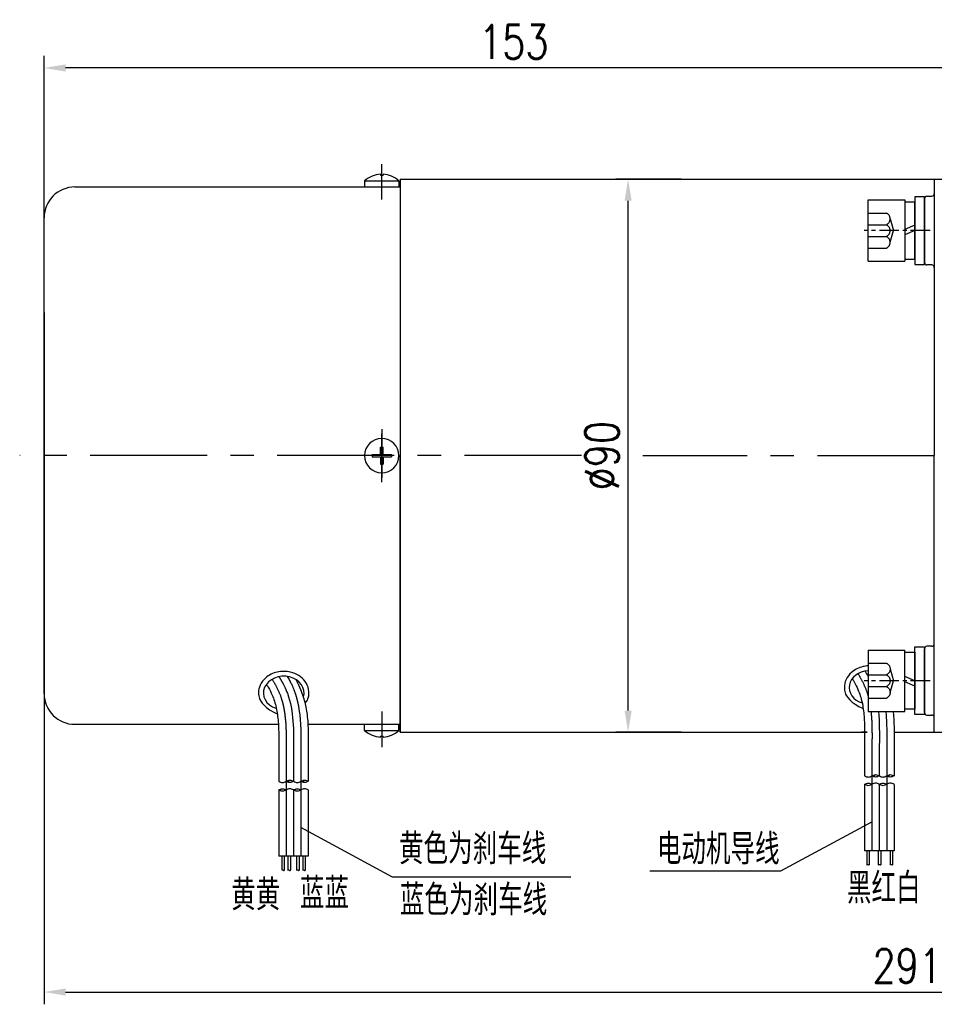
# Model space of a CAD drawing. Header units: inches. Extents: x 837 to 6223, y -2862 to 3098.
# Tile 130 of 139: x 5496 to 5645, y 1554 to 1714. Entities that reach past the tile are written whole.
import ezdxf

# ---------------------------------------------------------------- set-up
doc = ezdxf.new("R2010")
doc.units = ezdxf.units.IN
doc.header["$LTSCALE"] = 10
doc.header["$MEASUREMENT"] = 0
doc.linetypes.add('CENTER', pattern=[10.16, 6.35, -1.27, 1.27, -1.27])
doc.linetypes.add('HIDDEN', pattern=[1.905, 1.27, -0.635])
for name, color, linetype in [('1轮廓实线层', 7, 'Continuous'), ('2细线层', 4, 'Continuous'), ('3中心线层', 1, 'CENTER'), ('4虚线层', 6, 'HIDDEN'), ('5剖面线层', 2, 'Continuous'), ('6文字层', 3, 'Continuous'), ('7标注层', 4, 'Continuous')]:
    doc.layers.add(name, color=color, linetype=linetype)
doc.styles.add('PC_TEXTSTYLE', font='isocp.shx', dxfattribs={"width": 0.8, "bigfont": 'HZFS.SHX'})
doc.styles.add('TH_GBDIM', font='romans.shx', dxfattribs={"width": 0.8, "bigfont": 'gbcbig.shx'})
doc.dimstyles.new('TH_GBDIM', dxfattribs={"dimtxt": 3.5, "dimasz": 2.5, "dimexe": 2, "dimexo": 0, "dimgap": 1, "dimtad": 1, "dimdec": 4, "dimdsep": 46, "dimtxsty": 'TH_GBDIM', "dimcen": 0.09, "dimclrd": 4, "dimclre": 4, "dimclrt": 3, "dimadec": 0, "dimazin": 0, "dimtfac": 1, "dimtdec": 4, "dimtmove": 0, "dimatfit": 3, "dimfxl": 1, "dimtzin": 0, "dimarcsym": 0})
pattern_1 = [(45, (5448.7553, 1391.786), (1.796051, -1.796051), [])]
pattern_2 = [(45, (5446.3553, 1391.786), (1.796051, -1.796051), [])]
pattern_3 = [(45, (5353.3326, 1390.8946), (1.796051, -1.796051), [])]
pattern_4 = [(45, (5350.9326, 1390.8946), (1.796051, -1.796051), [])]

# ---------------------------------------------------------------- blocks, each defined once
blk = doc.blocks.new('*D76')
at = {"layer": '7标注层', "color": 4, "lineweight": -2, "transparency": 16777216}
for p, q in [((5499.74, 1666.59), (5499.74, 1553.96)), ((5791.24, 1666.59), (5791.24, 1553.96)), ((5503.24, 1555.96), (5787.74, 1555.96))]:
    blk.add_line(p, q, dxfattribs=at)
at = {"layer": '7标注层', "color": 4, "transparency": 16777216}
for points in [[(5503.24, 1556.55), (5503.24, 1555.38), (5499.74, 1555.96)], [(5787.74, 1556.55), (5787.74, 1555.38), (5791.24, 1555.96)]]:
    blk.add_solid(points, dxfattribs=at)
at = {"layer": 'Defpoints', "color": 0, "transparency": 16777216}
for p in [(5499.74, 1666.59), (5791.24, 1666.59), (5791.24, 1555.96)]:
    blk.add_point(p, dxfattribs=at)
at = {"layer": '7标注层', "color": 3, "transparency": 16777216, "insert": (5643.16, 1560.21), "char_height": 5.5, "attachment_point": 5, "style": 'TH_GBDIM'}
blk.add_mtext('291.5', dxfattribs=at)
blk = doc.blocks.new('*D77')
at = {"layer": '7标注层', "color": 4, "lineweight": -2, "transparency": 16777216}
for p, q in [((5499.74, 1643.3), (5499.74, 1708.43)), ((5652.74, 1606.3), (5652.74, 1708.43)), ((5649.24, 1706.43), (5503.24, 1706.43))]:
    blk.add_line(p, q, dxfattribs=at)
at = {"layer": '7标注层', "color": 4, "transparency": 16777216}
for points in [[(5503.24, 1707.01), (5503.24, 1705.85), (5499.74, 1706.43)], [(5649.24, 1707.01), (5649.24, 1705.85), (5652.74, 1706.43)]]:
    blk.add_solid(points, dxfattribs=at)
at = {"layer": 'Defpoints', "color": 0, "transparency": 16777216}
for p in [(5499.74, 1706.43), (5499.74, 1643.3), (5652.74, 1606.3)]:
    blk.add_point(p, dxfattribs=at)
at = {"layer": '7标注层', "color": 3, "transparency": 16777216, "insert": (5576.24, 1710.68), "char_height": 5.5, "attachment_point": 5, "style": 'TH_GBDIM'}
blk.add_mtext('153', dxfattribs=at)
blk = doc.blocks.new('*D82')
at = {"layer": '7标注层', "color": 4, "lineweight": -2, "transparency": 16777216}
for p, q in [((5603.53, 1688.3), (5592.86, 1688.3)), ((5594.86, 1601.8), (5594.86, 1684.8)), ((5603.53, 1598.3), (5592.86, 1598.3))]:
    blk.add_line(p, q, dxfattribs=at)
at = {"layer": '7标注层', "color": 4, "transparency": 16777216}
for points in [[(5594.28, 1684.8), (5595.45, 1684.8), (5594.86, 1688.3)], [(5594.28, 1601.8), (5595.45, 1601.8), (5594.86, 1598.3)]]:
    blk.add_solid(points, dxfattribs=at)
at = {"layer": 'Defpoints', "color": 0, "transparency": 16777216}
for p in [(5594.86, 1688.3), (5603.53, 1688.3), (5603.53, 1598.3)]:
    blk.add_point(p, dxfattribs=at)
at = {"layer": '7标注层', "color": 3, "transparency": 16777216, "insert": (5590.61, 1643.3), "char_height": 5.5, "attachment_point": 5, "rotation": 90, "style": 'TH_GBDIM'}
blk.add_mtext('%%C90', dxfattribs=at)
blk = doc.blocks.new('GB／T70.1M6M10')
at = {"layer": '1轮廓实线层'}
for p, q in [((0, -5), (0, 5)), ((0, 5), (6, 5)), ((6, 5), (6, -5)), ((0, -5), (6, -5))]:
    blk.add_line(p, q, dxfattribs=at)
at = {"layer": '3中心线层', "ltscale": 0.05}
blk.add_line((10.11, 0), (-0.6, 0), dxfattribs=at)
at = {"layer": '4虚线层'}
for p, q in [((0, 2.86), (3, 2.86)), ((3.6, 1.91), (4.15, 0)), ((0, 0.95), (3, 0.95)), ((3.6, -1.91), (4.15, 0)), ((0, -0.95), (3, -0.95)), ((0, -2.86), (3, -2.86))]:
    blk.add_line(p, q, dxfattribs=at)
for centre in [(2.54, 1.91), (2.54, 0), (2.54, -1.91)]:
    blk.add_arc(centre, 1.06, 295.6298, 64.3702, dxfattribs=at)
blk = doc.blocks.new('GB848_6_1.6_R')
at = {"layer": '1轮廓实线层'}
for p, q in [((-3.2, 1.6), (-5.5, 1.6)), ((-5.5, 1.6), (-5.5, 0)), ((-5.5, 0), (-3.2, 0)), ((3.2, 1.6), (-3.2, 1.6)), ((-3.2, 0), (3.2, 0)), ((5.5, 1.6), (3.2, 1.6)), ((3.2, 0), (5.5, 0)), ((5.5, 0), (5.5, 1.6))]:
    blk.add_line(p, q, dxfattribs=at)
blk = doc.blocks.new('GB93_6_0.8_R')
at = {"layer": '1轮廓实线层'}
for p, q in [((4.65, 1.6), (-4.65, 1.6)), ((-4.65, 1.6), (-4.65, 0)), ((-4.65, 0), (4.65, 0)), ((0, 0), (-0.69, 1.6)), ((0.86, 0), (0.17, 1.6)), ((4.65, 0), (4.65, 1.6))]:
    blk.add_line(p, q, dxfattribs=at)

msp = doc.modelspace()

# ---------------------------------------------------------------- hatches: boundary and pattern name
at = {"layer": '5剖面线层'}
h = msp.add_hatch(dxfattribs=at)
h.set_pattern_fill('ANSI31', color=256, scale=0.8, angle=90, style=0)
h.set_pattern_definition(pattern_4)
edge = h.paths.add_edge_path()
edge.add_spline(control_points=[(5539.15988, 1590.27214), (5539.35988, 1590.37214), (5539.75988, 1590.57214), (5540.15988, 1590.37214), (5540.35988, 1590.27214)], knot_values=[0, 0, 0, 0, 0.632455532, 1.264911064, 1.264911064, 1.264911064, 1.264911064], degree=3, periodic=0)
edge.add_spline(control_points=[(5540.35988, 1590.27214), (5540.15988, 1590.17214), (5539.75988, 1589.97214), (5539.35988, 1590.17214), (5539.15988, 1590.27214)], knot_values=[0, 0, 0, 0, 0.632455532, 1.264911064, 1.264911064, 1.264911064, 1.264911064], degree=3, periodic=0)
h = msp.add_hatch(dxfattribs=at)
h.set_pattern_fill('ANSI31', color=256, scale=0.8, angle=90, style=0)
h.set_pattern_definition(pattern_3)
edge = h.paths.add_edge_path()
edge.add_spline(control_points=[(5541.55988, 1590.27214), (5541.75988, 1590.37214), (5542.15988, 1590.57214), (5542.55988, 1590.37214), (5542.75988, 1590.27214)], knot_values=[0, 0, 0, 0, 0.632455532, 1.264911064, 1.264911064, 1.264911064, 1.264911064], degree=3, periodic=0)
edge.add_spline(control_points=[(5542.75988, 1590.27214), (5542.55988, 1590.17214), (5542.15988, 1589.97214), (5541.75988, 1590.17214), (5541.55988, 1590.27214)], knot_values=[0, 0, 0, 0, 0.632455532, 1.264911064, 1.264911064, 1.264911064, 1.264911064], degree=3, periodic=0)
h = msp.add_hatch(dxfattribs=at)
h.set_pattern_fill('ANSI31', color=256, scale=0.8, angle=90, style=0)
h.set_pattern_definition(pattern_2)
edge = h.paths.add_edge_path()
edge.add_spline(control_points=[(5634.58253, 1591.16359), (5634.78253, 1591.26359), (5635.18253, 1591.46359), (5635.58253, 1591.26359), (5635.78253, 1591.16359)], knot_values=[0, 0, 0, 0, 0.632455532, 1.264911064, 1.264911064, 1.264911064, 1.264911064], degree=3, periodic=0)
edge.add_spline(control_points=[(5635.78253, 1591.16359), (5635.58253, 1591.06359), (5635.18253, 1590.86359), (5634.78253, 1591.06359), (5634.58253, 1591.16359)], knot_values=[0, 0, 0, 0, 0.632455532, 1.264911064, 1.264911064, 1.264911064, 1.264911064], degree=3, periodic=0)
h = msp.add_hatch(dxfattribs=at)
h.set_pattern_fill('ANSI31', color=256, scale=0.8, angle=90, style=0)
h.set_pattern_definition(pattern_2)
edge = h.paths.add_edge_path()
edge.add_spline(control_points=[(5634.58253, 1591.16359), (5634.78253, 1591.26359), (5635.18253, 1591.46359), (5635.58253, 1591.26359), (5635.78253, 1591.16359)], knot_values=[0, 0, 0, 0, 0.632455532, 1.264911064, 1.264911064, 1.264911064, 1.264911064], degree=3, periodic=0)
edge.add_spline(control_points=[(5635.78253, 1591.16359), (5635.58253, 1591.06359), (5635.18253, 1590.86359), (5634.78253, 1591.06359), (5634.58253, 1591.16359)], knot_values=[0, 0, 0, 0, 0.632455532, 1.264911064, 1.264911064, 1.264911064, 1.264911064], degree=3, periodic=0)
h = msp.add_hatch(dxfattribs=at)
h.set_pattern_fill('ANSI31', color=256, scale=0.8, angle=90, style=0)
h.set_pattern_definition(pattern_1)
edge = h.paths.add_edge_path()
edge.add_spline(control_points=[(5636.98253, 1591.16359), (5637.18253, 1591.26359), (5637.58253, 1591.46359), (5637.98253, 1591.26359), (5638.18253, 1591.16359)], knot_values=[0, 0, 0, 0, 0.632455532, 1.264911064, 1.264911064, 1.264911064, 1.264911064], degree=3, periodic=0)
edge.add_spline(control_points=[(5638.18253, 1591.16359), (5637.98253, 1591.06359), (5637.58253, 1590.86359), (5637.18253, 1591.06359), (5636.98253, 1591.16359)], knot_values=[0, 0, 0, 0, 0.632455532, 1.264911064, 1.264911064, 1.264911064, 1.264911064], degree=3, periodic=0)
h = msp.add_hatch(dxfattribs=at)
h.set_pattern_fill('ANSI31', color=256, scale=0.8, angle=90, style=0)
h.set_pattern_definition(pattern_1)
edge = h.paths.add_edge_path()
edge.add_spline(control_points=[(5636.98253, 1591.16359), (5637.18253, 1591.26359), (5637.58253, 1591.46359), (5637.98253, 1591.26359), (5638.18253, 1591.16359)], knot_values=[0, 0, 0, 0, 0.632455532, 1.264911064, 1.264911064, 1.264911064, 1.264911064], degree=3, periodic=0)
edge.add_spline(control_points=[(5638.18253, 1591.16359), (5637.98253, 1591.06359), (5637.58253, 1590.86359), (5637.18253, 1591.06359), (5636.98253, 1591.16359)], knot_values=[0, 0, 0, 0, 0.632455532, 1.264911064, 1.264911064, 1.264911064, 1.264911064], degree=3, periodic=0)
h = msp.add_hatch(dxfattribs=at)
h.set_pattern_fill('ANSI31', color=256, scale=0.8, angle=90, style=0)
h.set_pattern_definition(pattern_4)
edge = h.paths.add_edge_path()
edge.add_spline(control_points=[(5539.15988, 1588.87214), (5538.95988, 1588.77214), (5538.55988, 1588.57214), (5538.15988, 1588.77214), (5537.95988, 1588.87214)], knot_values=[0, 0, 0, 0, 0.632455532, 1.264911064, 1.264911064, 1.264911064, 1.264911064], degree=3, periodic=0)
edge.add_spline(control_points=[(5537.95988, 1588.87214), (5538.15988, 1588.97214), (5538.55988, 1589.17214), (5538.95988, 1588.97214), (5539.15988, 1588.87214)], knot_values=[0, 0, 0, 0, 0.632455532, 1.264911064, 1.264911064, 1.264911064, 1.264911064], degree=3, periodic=0)
h = msp.add_hatch(dxfattribs=at)
h.set_pattern_fill('ANSI31', color=256, scale=0.8, angle=90, style=0)
h.set_pattern_definition(pattern_3)
edge = h.paths.add_edge_path()
edge.add_spline(control_points=[(5541.55988, 1588.87214), (5541.35988, 1588.77214), (5540.95988, 1588.57214), (5540.55988, 1588.77214), (5540.35988, 1588.87214)], knot_values=[0, 0, 0, 0, 0.632455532, 1.264911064, 1.264911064, 1.264911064, 1.264911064], degree=3, periodic=0)
edge.add_spline(control_points=[(5540.35988, 1588.87214), (5540.55988, 1588.97214), (5540.95988, 1589.17214), (5541.35988, 1588.97214), (5541.55988, 1588.87214)], knot_values=[0, 0, 0, 0, 0.632455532, 1.264911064, 1.264911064, 1.264911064, 1.264911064], degree=3, periodic=0)
h = msp.add_hatch(dxfattribs=at)
h.set_pattern_fill('ANSI31', color=256, scale=0.8, angle=90, style=0)
h.set_pattern_definition(pattern_2)
edge = h.paths.add_edge_path()
edge.add_spline(control_points=[(5634.58253, 1589.76359), (5634.38253, 1589.66359), (5633.98253, 1589.46359), (5633.58253, 1589.66359), (5633.38253, 1589.76359)], knot_values=[0, 0, 0, 0, 0.632455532, 1.264911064, 1.264911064, 1.264911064, 1.264911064], degree=3, periodic=0)
edge.add_spline(control_points=[(5633.38253, 1589.76359), (5633.58253, 1589.86359), (5633.98253, 1590.06359), (5634.38253, 1589.86359), (5634.58253, 1589.76359)], knot_values=[0, 0, 0, 0, 0.632455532, 1.264911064, 1.264911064, 1.264911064, 1.264911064], degree=3, periodic=0)
h = msp.add_hatch(dxfattribs=at)
h.set_pattern_fill('ANSI31', color=256, scale=0.8, angle=90, style=0)
h.set_pattern_definition(pattern_2)
edge = h.paths.add_edge_path()
edge.add_spline(control_points=[(5634.58253, 1589.76359), (5634.38253, 1589.66359), (5633.98253, 1589.46359), (5633.58253, 1589.66359), (5633.38253, 1589.76359)], knot_values=[0, 0, 0, 0, 0.632455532, 1.264911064, 1.264911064, 1.264911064, 1.264911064], degree=3, periodic=0)
edge.add_spline(control_points=[(5633.38253, 1589.76359), (5633.58253, 1589.86359), (5633.98253, 1590.06359), (5634.38253, 1589.86359), (5634.58253, 1589.76359)], knot_values=[0, 0, 0, 0, 0.632455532, 1.264911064, 1.264911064, 1.264911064, 1.264911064], degree=3, periodic=0)
h = msp.add_hatch(dxfattribs=at)
h.set_pattern_fill('ANSI31', color=256, scale=0.8, angle=90, style=0)
h.set_pattern_definition(pattern_1)
edge = h.paths.add_edge_path()
edge.add_spline(control_points=[(5636.98253, 1589.76359), (5636.78253, 1589.66359), (5636.38253, 1589.46359), (5635.98253, 1589.66359), (5635.78253, 1589.76359)], knot_values=[0, 0, 0, 0, 0.632455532, 1.264911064, 1.264911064, 1.264911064, 1.264911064], degree=3, periodic=0)
edge.add_spline(control_points=[(5635.78253, 1589.76359), (5635.98253, 1589.86359), (5636.38253, 1590.06359), (5636.78253, 1589.86359), (5636.98253, 1589.76359)], knot_values=[0, 0, 0, 0, 0.632455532, 1.264911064, 1.264911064, 1.264911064, 1.264911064], degree=3, periodic=0)
h = msp.add_hatch(dxfattribs=at)
h.set_pattern_fill('ANSI31', color=256, scale=0.8, angle=90, style=0)
h.set_pattern_definition(pattern_1)
edge = h.paths.add_edge_path()
edge.add_spline(control_points=[(5636.98253, 1589.76359), (5636.78253, 1589.66359), (5636.38253, 1589.46359), (5635.98253, 1589.66359), (5635.78253, 1589.76359)], knot_values=[0, 0, 0, 0, 0.632455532, 1.264911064, 1.264911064, 1.264911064, 1.264911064], degree=3, periodic=0)
edge.add_spline(control_points=[(5635.78253, 1589.76359), (5635.98253, 1589.86359), (5636.38253, 1590.06359), (5636.78253, 1589.86359), (5636.98253, 1589.76359)], knot_values=[0, 0, 0, 0, 0.632455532, 1.264911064, 1.264911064, 1.264911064, 1.264911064], degree=3, periodic=0)

# ---------------------------------------------------------------- linework, layer by layer
for p, q in [((5554.54078, 1689.11636), (5554.54078, 1688.95472)), ((5554.54078, 1688.95472), (5554.94078, 1688.95472)), ((5554.94078, 1689.11636), (5554.94078, 1688.95472)), ((5557.74078, 1688.30245), (5557.74078, 1643.30245)), ((5644.74078, 1688.30245), (5652.74078, 1688.30245)), ((5644.74078, 1688.30245), (5644.74078, 1688.29945)), ((5644.74078, 1688.30245), (5644.74078, 1643.30245)), ((5504.74078, 1687.05245), (5533.65275, 1687.05245)), ((5533.65275, 1687.05245), (5557.74078, 1687.05245)), ((5551.94078, 1688.05245), (5551.94078, 1687.05245)), ((5551.94078, 1688.05245), (5557.54078, 1688.05245)), ((5557.54078, 1688.05245), (5557.54078, 1687.05245)), ((5643.14078, 1685.15261), (5643.14078, 1674.75261)), ((5499.74078, 1604.55245), (5499.74078, 1682.05245)), ((5553.16295, 1643.50245), (5554.54078, 1643.50245)), ((5553.16295, 1643.30245), (5553.16295, 1643.50245)), ((5554.54078, 1643.50245), (5554.54078, 1644.70245)), ((5554.54078, 1644.70245), (5554.94078, 1644.70245)), ((5554.94078, 1643.50245), (5554.94078, 1644.70245)), ((5554.94078, 1643.50245), (5556.31861, 1643.50245)), ((5556.31861, 1643.30245), (5556.31861, 1643.50245)), ((5553.16295, 1643.30245), (5553.16295, 1643.10245)), ((5553.16295, 1643.10245), (5554.54078, 1643.10245)), ((5554.54078, 1643.10245), (5554.54078, 1641.90245)), ((5554.54078, 1641.90245), (5554.94078, 1641.90245)), ((5554.94078, 1643.10245), (5556.31861, 1643.10245)), ((5554.94078, 1643.10245), (5554.94078, 1641.90245)), ((5556.31861, 1643.30245), (5556.31861, 1643.10245)), ((5557.74078, 1598.30245), (5557.74078, 1643.30245)), ((5644.74078, 1598.30245), (5644.74078, 1643.30245)), ((5643.14078, 1601.45827), (5643.14078, 1611.85827)), ((5504.74078, 1599.55245), (5537.89595, 1599.55245)), ((5533.65275, 1599.55245), (5537.8964, 1599.54537)), ((5542.7049, 1599.55245), (5551.94078, 1599.55245)), ((5542.71728, 1599.55245), (5557.74078, 1599.55245)), ((5551.94078, 1598.55245), (5551.94078, 1599.55245)), ((5551.94078, 1598.55245), (5557.54078, 1598.55245)), ((5557.54078, 1598.55245), (5557.54078, 1599.55245)), ((5554.54078, 1597.48853), (5554.54078, 1597.65017)), ((5554.54078, 1597.65017), (5554.94078, 1597.65017)), ((5554.94078, 1597.48853), (5554.94078, 1597.65017)), ((5644.74078, 1598.30245), (5644.74078, 1598.30544)), ((5644.74078, 1598.30245), (5652.74078, 1598.30245)), ((5644.74078, 1598.30245), (5652.74078, 1598.30245))]:
    msp.add_line(p, q)
at = {"color": 4}
for p, q in [((5556.4393, 1574.7451), (5585.52006, 1574.7451)), ((5619.70311, 1575.63655), (5598.41858, 1575.63655))]:
    msp.add_line(p, q, dxfattribs=at)
for centre, radius, start, end in [((5554.74078, 1684.9187), 4.20243, 92.7278248, 131.7807179), ((5554.74078, 1684.9187), 4.20243, 48.2192821, 87.2721752), ((5504.74078, 1682.05245), 5, 90, 180), ((5643.54078, 1685.15261), 0.4, 90, 180), ((5644.34078, 1685.95261), 0.4, 270, 0), ((5643.54078, 1674.75261), 0.4, 180, 270), ((5644.34078, 1673.95261), 0.4, 0, 90), ((5554.74078, 1643.30245), 2.8, 0, 180), ((5554.74078, 1643.30245), 2.8, 180, 0), ((5643.54078, 1611.85827), 0.4, 90, 180), ((5644.34078, 1612.65827), 0.4, 270, 0), ((5504.74078, 1604.55245), 5, 180, 270), ((5643.54078, 1601.45827), 0.4, 180, 270), ((5644.34078, 1600.65827), 0.4, 0, 90), ((5554.74078, 1601.6862), 4.20243, 228.2192821, 267.2721752), ((5554.74078, 1601.6862), 4.20243, 272.7278248, 311.7807179)]:
    msp.add_arc(centre, radius, start, end)
for centre, start_param, end_param in [((5634.19282, 1605.55774), 1.64710212, 4.339955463), ((5538.77018, 1604.66628), -0.242446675, 4.315808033)]:
    msp.add_ellipse(centre, major_axis=(3.30632, 0), ratio=0.821066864, start_param=start_param, end_param=end_param)
for points in [[(5557.74078, 1688.30245), (5633.01432, 1688.30245)], [(5633.01432, 1688.30245), (5644.74078, 1688.30245)], [(5643.54078, 1685.55261), (5644.34078, 1685.55261)], [(5644.34078, 1674.35261), (5643.54078, 1674.35261)], [(5644.34078, 1612.25827), (5643.54078, 1612.25827)], [(5643.54078, 1601.05827), (5644.34078, 1601.05827)], [(5638.18253, 1598.30245), (5644.74078, 1598.30245)]]:
    msp.add_open_spline(points, degree=1)
for points, degree, knots in [([(5542.24558, 1602.98663), (5542.62628, 1603.43481), (5542.71059, 1603.64871), (5542.89151, 1604.31783), (5542.90902, 1604.79235), (5542.73145, 1605.70378), (5542.5375, 1606.13912), (5541.98579, 1606.90226), (5541.62902, 1607.23058), (5540.81263, 1607.74869), (5540.35301, 1607.93888), (5539.16862, 1608.21951), (5538.41894, 1608.22309), (5537.0096, 1607.90389), (5536.34993, 1607.58073), (5535.44782, 1606.78813), (5535.14082, 1606.38373), (5534.75934, 1605.53531), (5534.66386, 1605.10117), (5534.66386, 1604.66628), (5534.66386, 1604.36129), (5534.7104, 1604.05643), (5534.91428, 1603.3954), (5535.74124, 1602.03544), (5537.72168, 1601.25622)], 3, [2.737905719, 2.737905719, 2.737905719, 2.737905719, 2.923131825, 2.923131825, 3.300211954, 3.300211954, 3.677292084, 3.677292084, 4.054372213, 4.054372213, 4.431452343, 4.431452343, 4.981541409, 4.981541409, 5.531630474, 5.531630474, 5.929523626, 5.929523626, 6.283185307, 6.283185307, 6.283185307, 6.53120978, 6.53120978, 6.843963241, 6.843963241, 6.843963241, 6.843963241]), ([(5633.94078, 1609.06551), (5633.66974, 1609.05142), (5633.40018, 1609.01457), (5632.43224, 1608.79535), (5631.77257, 1608.47218), (5630.87046, 1607.67958), (5630.56346, 1607.27518), (5630.18198, 1606.42677), (5630.0865, 1605.99263), (5630.0865, 1605.55774), (5630.0865, 1605.25274), (5630.13304, 1604.94789), (5630.33692, 1604.28685), (5631.16388, 1602.9269), (5633.14432, 1602.14768)], 3, [4.776022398, 4.776022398, 4.776022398, 4.776022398, 4.981541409, 4.981541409, 5.531630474, 5.531630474, 5.929523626, 5.929523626, 6.283185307, 6.283185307, 6.283185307, 6.53120978, 6.53120978, 6.843963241, 6.843963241, 6.843963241, 6.843963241]), ([(5557.74078, 1598.30245), (5633.01432, 1598.30245), (5633.38903, 1598.30245)], 1, [0, 0, 0.8652131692, 0.8695201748, 0.8695201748])]:
    msp.add_open_spline(points, degree=degree, knots=knots)
at = {"layer": '1轮廓实线层'}
for p, q in [((5557.74078, 1688.30245), (5557.74078, 1598.30245)), ((5633.38253, 1596.12062), (5633.38253, 1591.16359)), ((5635.78253, 1596.12062), (5635.78253, 1591.16359)), ((5638.18253, 1596.12062), (5638.18253, 1591.16359)), ((5537.95988, 1595.22916), (5537.95988, 1590.27214)), ((5540.35988, 1595.22916), (5540.35988, 1590.27214)), ((5542.75988, 1595.22916), (5542.75988, 1590.27214)), ((5537.95988, 1588.87214), (5537.95988, 1578.06048)), ((5540.35988, 1588.87214), (5540.35988, 1578.06048)), ((5542.75988, 1588.87214), (5542.75988, 1578.06048)), ((5633.38253, 1589.76359), (5633.38253, 1578.95193)), ((5635.78253, 1589.76359), (5635.78253, 1578.95193)), ((5638.18253, 1589.76359), (5638.18253, 1578.95193)), ((5542.75988, 1578.06048), (5537.95988, 1578.06048)), ((5538.44013, 1578.06048), (5538.44013, 1575.79598)), ((5538.84013, 1578.06048), (5538.84013, 1575.79598)), ((5539.44572, 1578.06048), (5539.44572, 1575.79598)), ((5539.84572, 1578.06048), (5539.84572, 1575.79598)), ((5540.86696, 1578.06048), (5540.86696, 1575.79598)), ((5541.26696, 1578.06048), (5541.26696, 1575.79598)), ((5541.87256, 1578.06048), (5541.87256, 1575.79598)), ((5542.27256, 1578.06048), (5542.27256, 1575.79598)), ((5638.18253, 1578.95193), (5633.38253, 1578.95193)), ((5633.74202, 1578.95193), (5633.74202, 1576.68744)), ((5634.14202, 1578.95193), (5634.14202, 1576.68744)), ((5635.59363, 1578.95193), (5635.59363, 1576.68744)), ((5636.02663, 1578.95193), (5636.02663, 1576.68744)), ((5637.53058, 1578.95193), (5637.53058, 1576.68744)), ((5637.93058, 1578.95193), (5637.93058, 1576.68744))]:
    msp.add_line(p, q, dxfattribs=at)
for points in [[(5633.45967, 1608.20486), (5633.63914, 1607.89204), (5633.79823, 1607.60597), (5633.94078, 1607.33858)], [(5635.62485, 1601.65228), (5635.81469, 1599.85534), (5635.79861, 1597.98798), (5635.78253, 1596.12062)]]:
    msp.add_open_spline(points, degree=3, dxfattribs=at)
for points, knots in [([(5538.03702, 1607.31341), (5538.68261, 1606.18815), (5540.42368, 1602.63616), (5540.38785, 1598.47644), (5540.35988, 1595.22916)], [6.397684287, 6.397684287, 6.397684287, 6.397684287, 9.707911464, 21.488617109, 21.488617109, 21.488617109, 21.488617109]), ([(5540.75924, 1606.8348), (5542.15533, 1604.37732), (5542.54409, 1601.48482), (5542.7847, 1599.0049), (5542.77659, 1597.24409), (5542.76175, 1595.43596), (5542.76077, 1595.32206), (5542.75979, 1595.20849)], [12.597606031, 12.597606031, 12.597606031, 12.597606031, 14.965411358, 14.965411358, 21.076594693, 21.076594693, 21.488617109, 21.488617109, 21.488617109, 21.488617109]), ([(5631.35308, 1606.94814), (5631.52334, 1606.75293), (5631.60333, 1606.61526), (5631.91851, 1606.05454), (5632.12931, 1605.63535), (5632.4528, 1604.88657), (5632.57505, 1604.5595), (5632.79043, 1603.8767), (5632.88312, 1603.52334), (5633.12099, 1602.42723), (5633.22558, 1601.64807), (5633.35627, 1600.00874), (5633.38239, 1599.14906), (5633.39481, 1597.56996), (5633.38882, 1596.86214), (5633.38261, 1596.14129)], [5.984187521, 5.984187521, 5.984187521, 5.984187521, 6.666441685, 6.666441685, 8.771804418, 8.771804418, 10.455411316, 10.455411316, 12.139018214, 12.139018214, 15.506232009, 15.506232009, 18.873445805, 18.873445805, 21.488617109, 21.488617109, 21.488617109, 21.488617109]), ([(5535.93044, 1606.05668), (5536.10069, 1605.86147), (5536.18069, 1605.7238), (5536.49586, 1605.16309), (5536.70667, 1604.7439), (5537.03016, 1603.99511), (5537.15241, 1603.66805), (5537.36779, 1602.98525), (5537.46048, 1602.63189), (5537.69835, 1601.53577), (5537.80293, 1600.75661), (5537.93363, 1599.11728), (5537.95975, 1598.2576), (5537.97217, 1596.67851), (5537.96618, 1595.97069), (5537.95997, 1595.24983)], [5.984187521, 5.984187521, 5.984187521, 5.984187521, 6.666441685, 6.666441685, 8.771804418, 8.771804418, 10.455411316, 10.455411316, 12.139018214, 12.139018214, 15.506232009, 15.506232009, 18.873445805, 18.873445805, 21.488617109, 21.488617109, 21.488617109, 21.488617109]), ([(5638.03696, 1601.65228), (5638.20725, 1599.87569), (5638.19915, 1598.1256), (5638.1844, 1596.32741), (5638.18341, 1596.21352), (5638.18244, 1596.09995)], [15.001278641, 15.001278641, 15.001278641, 15.001278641, 21.076594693, 21.076594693, 21.488617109, 21.488617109, 21.488617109, 21.488617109])]:
    msp.add_open_spline(points, degree=3, knots=knots, dxfattribs=at)
for points in [[(5539.15988, 1590.27214), (5539.75988, 1590.47214), (5540.35988, 1590.27214)], [(5541.55988, 1590.27214), (5542.15988, 1590.47214), (5542.75988, 1590.27214)], [(5633.38253, 1591.16359), (5633.98253, 1590.96359), (5634.58253, 1591.16359)], [(5634.58253, 1591.16359), (5635.18253, 1591.36359), (5635.78253, 1591.16359)], [(5635.78253, 1591.16359), (5635.18253, 1590.96359), (5634.58253, 1591.16359)], [(5635.78253, 1591.16359), (5636.38253, 1590.96359), (5636.98253, 1591.16359)], [(5636.98253, 1591.16359), (5637.58253, 1591.36359), (5638.18253, 1591.16359)], [(5638.18253, 1591.16359), (5637.58253, 1590.96359), (5636.98253, 1591.16359)], [(5537.95988, 1590.27214), (5538.55988, 1590.07214), (5539.15988, 1590.27214)], [(5537.95988, 1588.87214), (5538.55988, 1589.07214), (5539.15988, 1588.87214)], [(5539.15988, 1588.87214), (5538.55988, 1588.67214), (5537.95988, 1588.87214)], [(5540.35988, 1590.27214), (5539.75988, 1590.07214), (5539.15988, 1590.27214)], [(5540.35988, 1588.87214), (5539.75988, 1589.07214), (5539.15988, 1588.87214)], [(5540.35988, 1590.27214), (5540.95988, 1590.07214), (5541.55988, 1590.27214)], [(5540.35988, 1588.87214), (5540.95988, 1589.07214), (5541.55988, 1588.87214)], [(5541.55988, 1588.87214), (5540.95988, 1588.67214), (5540.35988, 1588.87214)], [(5542.75988, 1590.27214), (5542.15988, 1590.07214), (5541.55988, 1590.27214)], [(5542.75988, 1588.87214), (5542.15988, 1589.07214), (5541.55988, 1588.87214)], [(5633.38253, 1589.76359), (5633.98253, 1589.96359), (5634.58253, 1589.76359)], [(5634.58253, 1589.76359), (5633.98253, 1589.56359), (5633.38253, 1589.76359)], [(5635.78253, 1589.76359), (5635.18253, 1589.96359), (5634.58253, 1589.76359)], [(5635.78253, 1589.76359), (5636.38253, 1589.96359), (5636.98253, 1589.76359)], [(5636.98253, 1589.76359), (5636.38253, 1589.56359), (5635.78253, 1589.76359)], [(5638.18253, 1589.76359), (5637.58253, 1589.96359), (5636.98253, 1589.76359)]]:
    msp.add_spline(points, degree=3, dxfattribs=at)
at = {"layer": '2细线层'}
for points in [[(5633.74202, 1576.68744), (5633.93216, 1576.72863), (5634.10747, 1576.64827), (5634.14202, 1576.68744)], [(5635.59363, 1576.68744), (5635.81677, 1576.72863), (5635.99208, 1576.64827), (5636.02663, 1576.68744)], [(5637.53058, 1576.68744), (5637.72072, 1576.72863), (5637.89603, 1576.64827), (5637.93058, 1576.68744)], [(5538.44013, 1575.79598), (5538.63027, 1575.83717), (5538.80558, 1575.75682), (5538.84013, 1575.79598)], [(5539.44572, 1575.79598), (5539.63586, 1575.83717), (5539.81117, 1575.75682), (5539.84572, 1575.79598)], [(5540.86696, 1575.79598), (5541.0571, 1575.83717), (5541.23241, 1575.75682), (5541.26696, 1575.79598)], [(5541.87256, 1575.79598), (5542.0627, 1575.83717), (5542.23801, 1575.75682), (5542.27256, 1575.79598)]]:
    msp.add_spline(points, degree=3, dxfattribs=at)
at = {"layer": '3中心线层'}
for p, q in [((5554.74078, 1684.98767), (5554.74078, 1690.76115)), ((5554.74078, 1647.60738), (5554.74078, 1642.64807)), ((5554.74078, 1642.35125), (5554.74078, 1646.87673)), ((5554.74078, 1644.25365), (5554.74078, 1639.72816)), ((5554.74078, 1638.99752), (5554.74078, 1643.95682)), ((5554.74078, 1601.61722), (5554.74078, 1595.84374)), ((5634.58253, 1596.12062), (5634.58253, 1591.16359)), ((5636.98253, 1596.12062), (5636.98253, 1591.16359)), ((5539.15988, 1595.22916), (5539.15988, 1590.27214)), ((5541.55988, 1595.22916), (5541.55988, 1590.27214)), ((5634.58253, 1591.16359), (5634.58253, 1578.95193)), ((5636.98253, 1591.16359), (5636.98253, 1578.95193)), ((5539.15988, 1590.27214), (5539.15988, 1578.06048)), ((5541.55988, 1590.27214), (5541.55988, 1578.06048))]:
    msp.add_line(p, q, dxfattribs=at)
at = {"layer": '3中心线层', "ltscale": 0.3}
for p, q in [((5587.25493, 1643.30245), (5495.75849, 1643.30245)), ((5675.21895, 1643.30244), (5597.28851, 1643.25702))]:
    msp.add_line(p, q, dxfattribs=at)
at = {"layer": '3中心线层'}
for points, knots in [([(5536.88494, 1606.89644), (5537.21412, 1606.34128), (5537.4189, 1605.97787), (5537.89565, 1605.04668), (5538.13971, 1604.48056), (5538.4365, 1603.59895), (5538.52389, 1603.29935), (5538.67956, 1602.6854), (5538.74731, 1602.37254), (5538.96039, 1601.21885), (5539.05269, 1600.34442), (5539.15813, 1598.54415), (5539.17075, 1597.61855), (5539.16837, 1596.20006), (5539.16408, 1595.72128), (5539.15993, 1595.2395)], [5.846938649, 5.846938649, 5.846938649, 5.846938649, 7.531590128, 7.531590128, 10.145881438, 10.145881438, 11.468391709, 11.468391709, 12.79090198, 12.79090198, 16.266982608, 16.266982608, 19.743063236, 19.743063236, 21.488617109, 21.488617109, 21.488617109, 21.488617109]), ([(5539.32723, 1607.34218), (5539.93329, 1606.34504), (5540.18749, 1605.79734), (5540.52691, 1604.91625), (5540.63664, 1604.59777), (5540.83156, 1603.95868), (5540.91766, 1603.63696), (5541.14596, 1602.66684), (5541.25822, 1602.01382), (5541.51675, 1599.96645), (5541.56275, 1598.56143), (5541.57135, 1596.5156), (5541.5654, 1595.86432), (5541.55984, 1595.21883)], [7.304081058, 7.304081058, 7.304081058, 7.304081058, 9.438937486, 9.438937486, 10.617029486, 10.617029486, 11.795121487, 11.795121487, 14.151305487, 14.151305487, 19.146851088, 19.146851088, 21.488617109, 21.488617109, 21.488617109, 21.488617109]), ([(5632.30758, 1607.7879), (5632.63676, 1607.23274), (5632.84154, 1606.86933), (5633.3183, 1605.93814), (5633.56235, 1605.37202), (5633.82494, 1604.592), (5633.88512, 1604.39596), (5633.94078, 1604.19731)], [5.846938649, 5.846938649, 5.846938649, 5.846938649, 7.531590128, 7.531590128, 10.145881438, 10.145881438, 11.014700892, 11.014700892, 11.014700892, 11.014700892]), ([(5634.41791, 1601.65228), (5634.46614, 1601.22078), (5634.50195, 1600.78141), (5634.58077, 1599.4356), (5634.59339, 1598.51), (5634.59101, 1597.09151), (5634.58672, 1596.61273), (5634.58257, 1596.13095)], [14.545912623, 14.545912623, 14.545912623, 14.545912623, 16.266982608, 16.266982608, 19.743063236, 19.743063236, 21.488617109, 21.488617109, 21.488617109, 21.488617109]), ([(5636.83131, 1601.65228), (5636.95171, 1600.45683), (5636.98623, 1599.25396), (5636.99399, 1597.40706), (5636.98804, 1596.75578), (5636.98248, 1596.11028)], [14.864748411, 14.864748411, 14.864748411, 14.864748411, 19.146851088, 19.146851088, 21.488617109, 21.488617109, 21.488617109, 21.488617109])]:
    msp.add_open_spline(points, degree=3, knots=knots, dxfattribs=at)
at = {"layer": '7标注层'}
for points in [[(5541.5073, 1582.79126), (5556.4393, 1574.7451)], [(5634.6351, 1583.68272), (5619.70311, 1575.63655)]]:
    msp.add_lwpolyline(points, dxfattribs=at)

# ---------------------------------------------------------------- block references
at = {"layer": '1轮廓实线层'}
for name, rotation in [('GB848_6_1.6_R', 270), ('GB93_6_0.8_R', 89.99999999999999)]:
    msp.add_blockref(name, (5641.54078, 1679.95261), dxfattribs=dict(at, rotation=rotation))
msp.add_blockref('GB／T70.1M6M10', (5633.94078, 1679.95261), dxfattribs=at)
at = {"layer": '1轮廓实线层', "xscale": -1}
for name, p, rotation in [('GB／T70.1M6M10', (5633.94078, 1606.65228), 179.9999986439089), ('GB93_6_0.8_R', (5641.54078, 1606.65228), 89.99999864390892), ('GB848_6_1.6_R', (5641.54078, 1606.65228), 269.9999986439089)]:
    msp.add_blockref(name, p, dxfattribs=dict(at, rotation=rotation))

# ---------------------------------------------------------------- texts
at = {"layer": '6文字层', "color": 7, "char_height": 5, "style": 'PC_TEXTSTYLE'}
for s, insert, width, attachment_point in [('{\\C3;黄色为刹车线}', (5557.54016, 1581.76583), 29.9540691, 1), ('{\\C3;电动机导线}', (5619.544, 1581.72669), 23.2813602, 3), ('{\\C3;黑红白}', (5630.50534, 1575.37134), 18.2326587, 1), ('{\\C3;黄黄}', (5530.20536, 1574.28898), 18.2326587, 1), ('{\\C3;蓝蓝}', (5541.40081, 1574.53557), 18.2326587, 1), ('{\\C3;蓝色为刹车线}', (5557.68428, 1573.44163), 29.9540691, 1)]:
    msp.add_mtext(s, dxfattribs=dict(at, insert=insert, width=width, attachment_point=attachment_point))

# ---------------------------------------------------------------- dimensions: what is measured, and where the dimension line sits
at = {"layer": '7标注层'}
dim = msp.add_linear_dim(base=(5499.74078, 1706.43107), p1=(5652.74078, 1606.30245), p2=(5499.74078, 1643.30245), angle=180, dimstyle='TH_GBDIM', override={"dimtxt": 5.5, "dimasz": 3.5, "dimgap": 1.5, "dimtad": 1, "dimjust": 0, "dimdec": 1, "dimlfac": 1, "dimse1": 0, "dimse2": 0, "dimsd1": 0, "dimsd2": 0, "dimadec": 1}, dxfattribs=at)
dim.commit()
dim.dimension.update_dxf_attribs({"geometry": '*D77', "text_midpoint": (5576.24078, 1706.43107), "dimtype": 160})
dim = msp.add_linear_dim(base=(5594.86216, 1688.30245), p1=(5603.53143, 1598.30245), p2=(5603.53143, 1688.30245), angle=90, text='%%C<>', dimstyle='TH_GBDIM', override={"dimtxt": 5.5, "dimasz": 3.5, "dimgap": 1.5, "dimdec": 1, "dimadec": 1}, dxfattribs=at)
dim.commit()
dim.dimension.update_dxf_attribs({"geometry": '*D82', "text_midpoint": (5594.86216, 1643.30245), "dimtype": 160})
dim = msp.add_linear_dim(base=(5791.24078, 1555.96316), p1=(5499.74078, 1666.589), p2=(5791.24078, 1666.589), dimstyle='TH_GBDIM', override={"dimtxt": 5.5, "dimasz": 3.5, "dimgap": 1.5, "dimtad": 1, "dimjust": 0, "dimdec": 1, "dimlfac": 1, "dimse1": 0, "dimse2": 0, "dimsd1": 0, "dimsd2": 0, "dimadec": 1}, dxfattribs=at)
dim.commit()
dim.dimension.update_dxf_attribs({"geometry": '*D76', "text_midpoint": (5643.15983, 1555.96316), "dimtype": 160})

doc.saveas('drawing.dxf')
